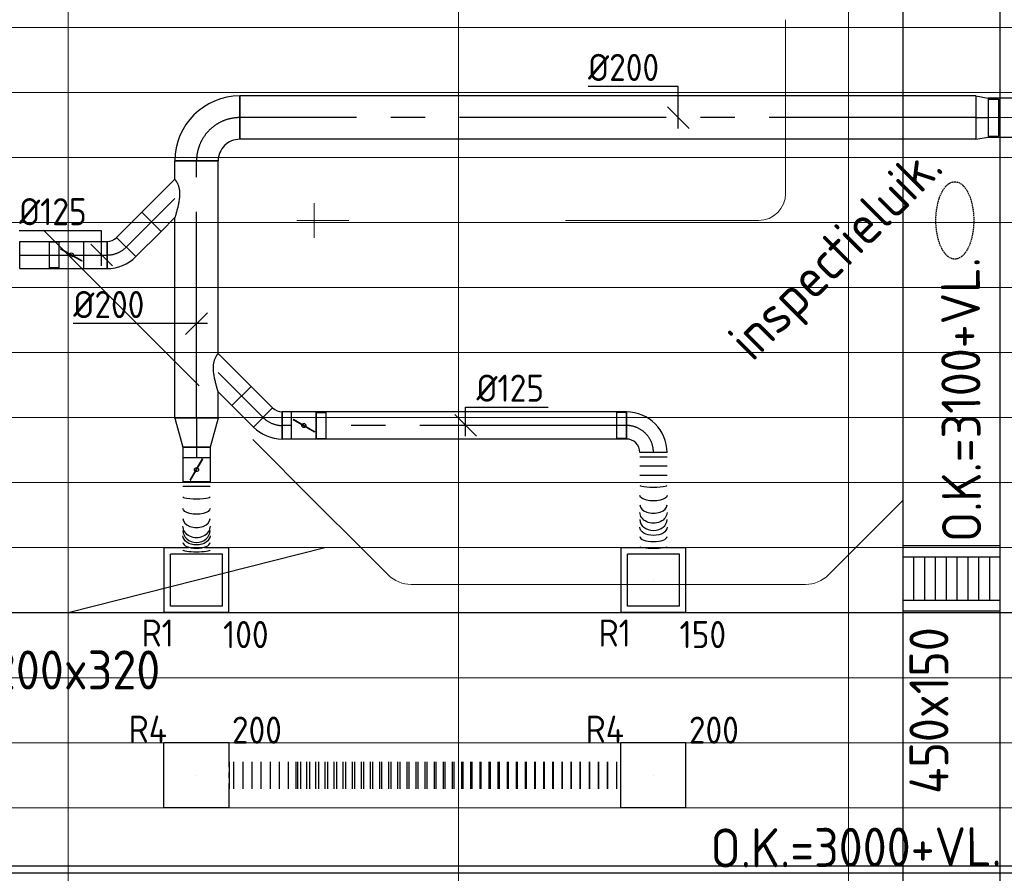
# Model space of a CAD drawing. Header units: millimetres. Extents: x -73257 to 31053, y 5203 to 51987.
# Tile 9 of 58: x -60393 to -55850, y 13816 to 17755. Entities that reach past the tile are written whole.
import ezdxf
from ezdxf.enums import TextEntityAlignment as Align

# ---------------------------------------------------------------- set-up
doc = ezdxf.new("R2010")
doc.units = ezdxf.units.MM
doc.header["$LTSCALE"] = 50
for name, pattern in [('CENTER2', [28.575, 19.05, -3.175, 3.175, -3.175]), ('HIDDEN2', [0.1875, 0.125, -0.0625]), ('STREEPJES', [0.1, 0.05, -0.05])]:
    doc.linetypes.add(name, pattern=pattern)
for name, color, linetype in [('4plfd', 254, 'Continuous'), ('BALKEN', 7, 'Continuous'), ('WL570---_RETOUR', 100, 'Continuous'), ('WL570---_RETOUR_HL', 1, 'Continuous'), ('WL570---_RETOUR_RST', 3, 'Continuous'), ('WL570---_RETOUR_RST_HL', 1, 'Continuous'), ('WL570---_TOEVOER', 200, 'Continuous'), ('WM570---', 2, 'Continuous'), ('WM570---_RETOUR', 2, 'Continuous'), ('WM570---_RETOUR_PR', 2, 'Continuous'), ('WM570---_RETOUR_RST_PR', 1, 'Continuous')]:
    doc.layers.add(name, color=color, linetype=linetype)
doc.layers.add('WL570---_BESTAAND-HARTLIJN', color=161, linetype='Continuous', lineweight=0)
doc.layers.add('WL570---_DEMONTEREN', color=10, linetype='Continuous', lineweight=0)
doc.layers.get('WL570---_DEMONTEREN').off()
doc.styles.add('BURO-025', font='ISO96.shx', dxfattribs={"height": 125})
doc.styles.add('ISO', font='ISO', dxfattribs={"height": 162})
doc.styles.add('MAATVOERING', font='ISO')

# ---------------------------------------------------------------- blocks, each defined once
blk = doc.blocks.new('Groep-41')
at = {"color": 8, "linetype": 'Continuous', "lineweight": 13}
for p, q in [((-45945, 17199.1), (-73154.9, 17199.1)), ((-73154.9, 16899.1), (-45945, 16899.1)), ((-45945, 16599.1), (-73154.9, 16599.1)), ((-45945, 16299.1), (-73154.9, 16299.1)), ((-45945, 15999.1), (-73154.9, 15999.1)), ((-45945, 15699.1), (-73154.9, 15699.1)), ((-22154.9, 15399.1), (-73154.9, 15399.1)), ((-73154.9, 15099.1), (-22154.9, 15099.1)), ((-22154.9, 14799.1), (-73154.9, 14799.1)), ((-22154.9, 14499.1), (-73154.9, 14499.1)), ((-22154.9, 14199.1), (-73154.9, 14199.1)), ((-22154.9, 13899.1), (-73154.9, 13899.1)), ((-22154.9, 13599.1), (-73154.9, 13599.1)), ((-73154.9, 13299.1), (-22154.9, 13299.1))]:
    blk.add_line(p, q, dxfattribs=at)
blk = doc.blocks.new('Groep-50')
at = {"color": 8, "linetype": 'Continuous', "lineweight": 13}
for p, q in [((-62054.9, 18699.1), (-62054.9, 8239.9)), ((-60254.9, 18699.1), (-60254.9, 7851)), ((-58454.9, 18699.1), (-58454.9, 7516))]:
    blk.add_line(p, q, dxfattribs=at)
at = {"color": 8}
blk.add_blockref('Groep-41', (0, 0), dxfattribs=at)
blk = doc.blocks.new('Block plafond 3e verd')
at = {"layer": '4plfd'}
blk.add_blockref('Groep-50', (73304.912, -19149.14), dxfattribs=at)
blk = doc.blocks.new('KARH')
for p, q in [((1, 0.5), (0, 0.5)), ((0, -0.5), (1, -0.5))]:
    blk.add_line(p, q)
at = {"invisible_edges": 15}
blk.add_3dface([(0, 0.5), (0, -0.5), (1, -0.5), (1, 0.5)], dxfattribs=at)
blk = doc.blocks.new('VSP45015045015012-0')
at = {"layer": 'WL570---_TOEVOER'}
for p, q in [((50, -225), (50, 225)), ((250, -225), (250, 225)), ((50, 175), (250, 175)), ((50, 125), (250, 125)), ((50, 75), (250, 75)), ((50, 25), (250, 25)), ((50, -25), (250, -25)), ((50, -75), (250, -75)), ((50, -125), (250, -125)), ((50, -175), (250, -175))]:
    blk.add_line(p, q, dxfattribs=at)
blk.add_lwpolyline([(0, -225), (300, -225), (300, 225), (0, 225)], close=True, dxfattribs=at)
blk = doc.blocks.new('KARO')
for p, q in [((1, 0.5), (0, 0.5)), ((0, -0.5), (1, -0.5))]:
    blk.add_line(p, q)
at = {"invisible_edges": 15}
blk.add_3dface([(0, 0.5), (0, -0.5), (1, -0.5), (1, 0.5)], dxfattribs=at)
at = {"layer": 'WL570---_BESTAAND-HARTLIJN'}
blk.add_line((0, 0), (1, 0), dxfattribs=at)
blk = doc.blocks.new('OSV1501250460K')
blk.add_lwpolyline([(-46.7, -75), (0, -62.5), (0, 62.5), (-46.7, 75)], close=True)
at = {"layer": 'WL570---_BESTAAND-HARTLIJN'}
blk.add_line((-46.7, 0), (0, 0), dxfattribs=at)
blk = doc.blocks.new('OAF15000045L')
blk.add_line((-156.1, 0), (156.1, 0))
blk.add_lwpolyline([(-106.1, 0), (-141.4, 35.4), (-35.4, 141.4), (106.1, 0)])
at = {"layer": 'WL570---_BESTAAND-HARTLIJN'}
blk.add_line((-88.4, 88.4), (0, 0), dxfattribs=at)
blk = doc.blocks.new('OBO15000045H')
blk.add_lwpolyline([(75, -62.1, 0.198912), (9.1, 97), (-97, -9.1, -0.198912), (-75, -62.1)], format="xyb", close=True)
at = {"invisible_edges": 15}
for points in [[(-92.5, -13.9), (22.4, 82.5), (9.1, 97), (-97, -9.1)], [(-88.6, -19.1), (34.3, 66.9), (22.4, 82.5), (-92.5, -13.9)], [(-85, -24.6), (44.9, 50.4), (34.3, 66.9), (-88.6, -19.1)], [(-82, -30.4), (53.9, 33), (44.9, 50.4), (-85, -24.6)], [(-79.5, -36.5), (61.4, 14.8), (53.9, 33), (-82, -30.4)], [(-77.6, -42.7), (67.3, -3.9), (61.4, 14.8), (-79.5, -36.5)], [(-76.1, -49.1), (71.6, -23.1), (67.3, -3.9), (-77.6, -42.7)], [(-75.3, -55.6), (74.1, -42.5), (71.6, -23.1), (-76.1, -49.1)], [(-75, -62.1), (75, -62.1), (74.1, -42.5), (-75.3, -55.6)]]:
    blk.add_3dface(points, dxfattribs=at)
at = {"layer": 'WL570---_BESTAAND-HARTLIJN'}
blk.add_arc((-150, -62.1), 150, 0, 45, dxfattribs=at)
blk = doc.blocks.new('OBO16000090ZH')
blk.add_lwpolyline([(-80, -160), (80, -160), (80, 0, 1), (-80, 0)], format="xyb", close=True)
at = {"layer": 'WL570---_BESTAAND-HARTLIJN'}
for points in [[(0, -160), (0, 80)], [(-80, 0), (80, 0)]]:
    blk.add_lwpolyline(points, dxfattribs=at)
blk = doc.blocks.new('OSV1601250650G')
blk.add_lwpolyline([(0, -80), (65.3, -62.5), (65.3, 62.5), (0, 80)], close=True)
at = {"layer": 'WL570---_BESTAAND-HARTLIJN'}
blk.add_line((0, 0), (65.3, 0), dxfattribs=at)
blk = doc.blocks.new('OSV18012501020G')
blk.add_lwpolyline([(0, -90), (102.6, -62.5), (102.6, 62.5), (0, 90)], close=True)
at = {"layer": 'WL570---_BESTAAND-HARTLIJN'}
blk.add_line((0, 0), (102.6, 0), dxfattribs=at)
blk = doc.blocks.new('OBO12500090H')
blk.add_lwpolyline([(62.5, -125, 0.414214), (-125, 62.5), (-125, -62.5, -0.414214), (-62.5, -125)], format="xyb", close=True)
at = {"invisible_edges": 15}
for points in [[(-114.1, -63.4), (-92.4, 59.7), (-125, 62.5), (-125, -62.5)], [(-103.6, -66.3), (-60.9, 51.2), (-92.4, 59.7), (-114.1, -63.4)], [(-93.8, -70.9), (-31.2, 37.4), (-60.9, 51.2), (-103.6, -66.3)], [(-84.8, -77.1), (-4.5, 18.6), (-31.2, 37.4), (-93.8, -70.9)], [(-77.1, -84.8), (18.6, -4.5), (-4.5, 18.6), (-84.8, -77.1)], [(-70.9, -93.8), (37.4, -31.2), (18.6, -4.5), (-77.1, -84.8)], [(-66.3, -103.6), (51.2, -60.9), (37.4, -31.2), (-70.9, -93.8)], [(-63.4, -114.1), (59.7, -92.4), (51.2, -60.9), (-66.3, -103.6)], [(-62.5, -125), (62.5, -125), (59.7, -92.4), (-63.4, -114.1)]]:
    blk.add_3dface(points, dxfattribs=at)
at = {"layer": 'WL570---_BESTAAND-HARTLIJN'}
blk.add_arc((-125, -125), 125, 0, 90, dxfattribs=at)
blk = doc.blocks.new('OSV1251000640G')
blk.add_lwpolyline([(0, -62.5), (64, -50), (64, 50), (0, 62.5)], close=True)
at = {"layer": 'WL570---_BESTAAND-HARTLIJN'}
blk.add_line((0, 0), (64, 0), dxfattribs=at)
blk = doc.blocks.new('*U661')
at = {"color": 0, "ltscale": 10}
for p, q in [((149, 149, -2500), (-149, 149, -2500)), ((-149, -149, -2500), (-149, 149, -2500)), ((149, -149, -2500), (149, 149, -2500)), ((120, 120, -2500), (-120, 120, -2500)), ((-120, -120, -2500), (-120, 120, -2500)), ((120, -120, -2500), (120, 120, -2500)), ((120, -120, -2500), (-120, -120, -2500)), ((149, -149, -2500), (-149, -149, -2500))]:
    blk.add_line(p, q, dxfattribs=at)
at = {"layer": 'WL570---_RETOUR_HL', "linetype": 'CENTER2'}
blk.add_circle((0, 0, -2500), 0.075, dxfattribs=at)
at = {"layer": 'WL570---_RETOUR', "color": 2, "style": 'BURO-025'}
for tag in ['MC', 'Q']:
    blk.add_attdef(tag, text='', height=125, dxfattribs=at).set_placement((0, 0), align=Align.MIDDLE)
at = {"layer": 'WM570---_RETOUR_PR', "color": 2, "style": 'BURO-025'}
blk.add_attdef('POSNR', text='', height=125, dxfattribs=at).set_placement((0, 0), align=Align.MIDDLE)
blk = doc.blocks.new('*U681')
at = {"color": 0, "ltscale": 10}
for p, q in [((150, 150, -150), (-150, 150, -150)), ((-150, -150, -150), (-150, 150, -150)), ((150, -150, -150), (150, 150, -150)), ((150, -150, -150), (-150, -150, -150))]:
    blk.add_line(p, q, dxfattribs=at)
at = {"layer": 'WL570---_RETOUR_RST_HL', "linetype": 'CENTER2'}
blk.add_circle((0, 0, -150), 0.075, dxfattribs=at)
at = {"layer": 'WL570---_RETOUR_RST', "color": 2, "style": 'BURO-025'}
for tag in ['MC', 'Q']:
    blk.add_attdef(tag, text='', height=125, dxfattribs=at).set_placement((0, 0), align=Align.MIDDLE)
at = {"layer": 'WM570---_RETOUR_RST_PR', "color": 2, "style": 'BURO-025'}
blk.add_attdef('POSNR', text='', height=125, dxfattribs=at).set_placement((0, 0), align=Align.MIDDLE)
blk = doc.blocks.new('*U736')
at = {"color": 0, "ltscale": 10}
for p, q in [((0, 100, -2700), (57.2, 90, -2700)), ((0, 100, -2700), (0, -100, -2700)), ((57.2, 90, -2700), (57.2, -90, -2700)), ((57.2, 85.5, -2700), (105.3, 85.5, -2700)), ((105.3, 85.5, -2700), (105.3, -85.5, -2700)), ((105.3, 85.5, -2700), (105.3, -85.5, -2700)), ((0, -100, -2700), (57.2, -90, -2700)), ((57.2, -85.5, -2700), (105.3, -85.5, -2700))]:
    blk.add_line(p, q, dxfattribs=at)
at = {"layer": 'WL570---_RETOUR_HL', "linetype": 'CENTER2'}
blk.add_line((0, 0, -2700), (57.2, 0, -2700), dxfattribs=at)
for centre in [(0, 0, -2700), (57.2, 0, -2700)]:
    blk.add_circle(centre, 0.075, dxfattribs=at)
at = {"layer": 'WM570---_RETOUR_PR', "color": 2, "style": 'BURO-025'}
blk.add_attdef('POSNR', text='', height=125, dxfattribs=at).set_placement((0, 0), align=Align.MIDDLE)
blk = doc.blocks.new('*U738')
at = {"color": 0, "ltscale": 10}
for p, q in [((-59.375, 125, -2700), (-59.375, 169.3, -2700)), ((-59.375, 169.3, -2700), (59.375, 169.3, -2700)), ((59.375, 125, -2700), (59.375, 169.3, -2700)), ((-62.5, 125, -2700), (62.5, 125, -2700)), ((-59.375, 125, -2700), (59.375, 125, -2700)), ((-125, -62.5, -2700), (-125, 62.5, -2700))]:
    blk.add_line(p, q, dxfattribs=at)
for radius, end in [(62.5, 0), (187.5, 360)]:
    blk.add_arc((-125, 125, -2700), radius, 270, end, dxfattribs=at)
at = {"layer": 'WL570---_RETOUR_HL', "linetype": 'CENTER2'}
blk.add_arc((-125, 125, -2700), 125, 270, 0, dxfattribs=at)
at = {"layer": 'WM570---_RETOUR_PR', "color": 2, "style": 'BURO-025'}
blk.add_attdef('POSNR', text='', height=125, dxfattribs=at).set_placement((0, 0), align=Align.MIDDLE)
blk = doc.blocks.new('*U739')
at = {"color": 0, "ltscale": 10}
for p, q in [((0, 62.5, -2700), (0, -62.5, -2700)), ((21.1, 62.5, -2700), (21.1, -62.5, -2700)), ((63.4, 62.5, -2700), (63.4, -62.5, -2700)), ((105.7, 62.5, -2700), (105.7, -62.5, -2700)), ((468.6, 62.5, -2700), (468.6, -62.5, -2700))]:
    blk.add_line(p, q, dxfattribs=at)
for centre, major_axis, ratio, start_param, end_param in [((151.4, 0, -2700), (0, -62.5), 0.130856, 0, 3.141593), ((241.3, 0, -2700), (0, -62.5), 0.610814, 0, 3.141593), ((309.5, 0, -2700), (0, 62.5), 0.79674, 3.141593, 6.283185), ((387, 0, -2700), (0, 62.5), 0.383756, 3.141593, 6.283185)]:
    blk.add_ellipse(centre, major_axis=major_axis, ratio=ratio, start_param=start_param, end_param=end_param, dxfattribs=at)
at = {"color": 0, "ltscale": 10, "extrusion": (0, 0, -1)}
for centre, major_axis, ratio, start_param, end_param in [((198.8, 0, -2700), (0, 62.5), 0.383756, 0, 3.141593), ((276.2, 0, -2700), (0, 62.5), 0.79674, 0, 3.141593), ((344.4, 0, -2700), (0, -62.5), 0.610814, 3.141593, 6.283185), ((434.4, 0, -2700), (0, -62.5), 0.130856, 3.141593, 6.283185)]:
    blk.add_ellipse(centre, major_axis=major_axis, ratio=ratio, start_param=start_param, end_param=end_param, dxfattribs=at)
at = {"layer": 'WM570---_RETOUR_PR', "color": 2, "style": 'BURO-025'}
blk.add_attdef('POSNR', text='', height=125, dxfattribs=at).set_placement((0, 0), align=Align.MIDDLE)
blk = doc.blocks.new('*U740')
at = {"layer": 'WM570---_RETOUR', "color": 0, "ltscale": 10}
for p, q in [((0, 144), (-416.1, 144)), ((0, -50), (0, 144)), ((50, -50), (-50, 50))]:
    blk.add_line(p, q, dxfattribs=at)
at = {"layer": 'WM570---_RETOUR', "color": 0, "style": 'BURO-025'}
blk.add_text('%%c200', height=125, dxfattribs=at).set_placement((-416.1, 169))
blk = doc.blocks.new('*U741')
at = {"layer": 'WM570---_RETOUR', "color": 0, "ltscale": 10}
for p, q in [((-50, -50), (50, 50)), ((50, 0), (-568.3, 0))]:
    blk.add_line(p, q, dxfattribs=at)
at = {"layer": 'WM570---_RETOUR', "color": 0, "style": 'BURO-025'}
blk.add_text('%%c200', height=125, dxfattribs=at).set_placement((-568.3, 25))
blk = doc.blocks.new('*U742')
at = {"color": 0, "ltscale": 10}
for p, q in [((0, 62.5, -150), (0, -62.5, -150)), ((21, 62.5, -150), (21, -62.5, -150)), ((63.1, 62.5, -150), (63.1, -62.5, -150)), ((105.1, 62.5, -150), (105.1, -62.5, -150)), ((147.2, 62.5, -150), (147.2, -62.5, -150)), ((189.2, 62.5, -150), (189.2, -62.5, -150)), ((231.3, 62.5, -150), (231.3, -62.5, -150)), ((273.4, 62.5, -150), (273.4, -62.5, -150)), ((315.4, 62.5, -150), (315.4, -62.5, -150)), ((357.5, 62.5, -150), (357.5, -62.5, -150)), ((399.5, 62.5, -150), (399.5, -62.5, -150)), ((441.6, 62.5, -150), (441.6, -62.5, -150)), ((483.6, 62.5, -150), (483.6, -62.5, -150)), ((525.7, 62.5, -150), (525.7, -62.5, -150)), ((567.7, 62.5, -150), (567.7, -62.5, -150)), ((609.8, 62.5, -150), (609.8, -62.5, -150)), ((651.9, 62.5, -150), (651.9, -62.5, -150)), ((693.9, 62.5, -150), (693.9, -62.5, -150)), ((736, 62.5, -150), (736, -62.5, -150)), ((778, 62.5, -150), (778, -62.5, -150)), ((820.1, 62.5, -150), (820.1, -62.5, -150)), ((862.1, 62.5, -150), (862.1, -62.5, -150)), ((904.2, 62.5, -150), (904.2, -62.5, -150)), ((946.2, 62.5, -150), (946.2, -62.5, -150)), ((988.3, 62.5, -150), (988.3, -62.5, -150)), ((1030.3, 62.5, -150), (1030.3, -62.5, -150)), ((1072.4, 62.5, -150), (1072.4, -62.5, -150)), ((1114.5, 62.5, -150), (1114.5, -62.5, -150)), ((1156.5, 62.5, -150), (1156.5, -62.5, -150)), ((1198.6, 62.5, -150), (1198.6, -62.5, -150)), ((1240.6, 62.5, -150), (1240.6, -62.5, -150)), ((1282.7, 62.5, -150), (1282.7, -62.5, -150)), ((1324.7, 62.5, -150), (1324.7, -62.5, -150)), ((1366.8, 62.5, -150), (1366.8, -62.5, -150)), ((1408.8, 62.5, -150), (1408.8, -62.5, -150)), ((1450.9, 62.5, -150), (1450.9, -62.5, -150)), ((1493, 62.5, -150), (1493, -62.5, -150)), ((1535, 62.5, -150), (1535, -62.5, -150)), ((1577.1, 62.5, -150), (1577.1, -62.5, -150)), ((1619.1, 62.5, -150), (1619.1, -62.5, -150)), ((1661.2, 62.5, -150), (1661.2, -62.5, -150)), ((1703.2, 62.5, -150), (1703.2, -62.5, -150)), ((1745.3, 62.5, -150), (1745.3, -62.5, -150)), ((1787.3, 62.5, -150), (1787.3, -62.5, -150))]:
    blk.add_line(p, q, dxfattribs=at)
at = {"layer": 'WM570---_RETOUR_PR', "color": 2, "style": 'BURO-025'}
blk.add_attdef('POSNR', text='', height=125, dxfattribs=at).set_placement((0, 0), align=Align.MIDDLE)
blk = doc.blocks.new('*U743')
at = {"color": 0, "ltscale": 10}
for p, q in [((150, 150, 2200), (-150, 150, 2200)), ((-150, -150, 2200), (-150, 150, 2200)), ((150, 62.5, 2200), (150, 150, 2200)), ((150, -150, 2200), (150, -62.5, 2200)), ((150, -150, 2200), (-150, -150, 2200))]:
    blk.add_line(p, q, dxfattribs=at)
at = {"color": 9, "linetype": 'STREEPJES', "ltscale": 10}
blk.add_line((150, -62.5, 2200), (150, 62.5, 2200), dxfattribs=at)
at = {"layer": 'WL570---_RETOUR_HL', "linetype": 'CENTER2'}
blk.add_circle((0, 0, 2200), 0.075, dxfattribs=at)
at = {"layer": 'WL570---_RETOUR', "color": 2, "style": 'BURO-025'}
for tag in ['MC', 'Q']:
    blk.add_attdef(tag, text='', height=125, dxfattribs=at).set_placement((0, 0), align=Align.MIDDLE)
at = {"layer": 'WM570---_RETOUR_PR', "color": 2, "style": 'BURO-025'}
blk.add_attdef('POSNR', text='', height=125, dxfattribs=at).set_placement((0, 0), align=Align.MIDDLE)
blk = doc.blocks.new('*U744')
at = {"color": 0, "ltscale": 10}
for p, q in [((0, 62.5, -150), (0, -62.5, -150)), ((20.8, 62.5, -150), (20.8, -62.5, -150)), ((62.5, 62.5, -150), (62.5, -62.5, -150)), ((104.2, 62.5, -150), (104.2, -62.5, -150)), ((145.8, 62.5, -150), (145.8, -62.5, -150)), ((187.5, 62.5, -150), (187.5, -62.5, -150)), ((229.2, 62.5, -150), (229.2, -62.5, -150)), ((270.8, 62.5, -150), (270.8, -62.5, -150)), ((312.5, 62.5, -150), (312.5, -62.5, -150)), ((354.2, 62.5, -150), (354.2, -62.5, -150)), ((395.8, 62.5, -150), (395.8, -62.5, -150)), ((437.5, 62.5, -150), (437.5, -62.5, -150)), ((479.2, 62.5, -150), (479.2, -62.5, -150)), ((520.8, 62.5, -150), (520.8, -62.5, -150)), ((562.5, 62.5, -150), (562.5, -62.5, -150)), ((604.2, 62.5, -150), (604.2, -62.5, -150)), ((645.8, 62.5, -150), (645.8, -62.5, -150)), ((687.5, 62.5, -150), (687.5, -62.5, -150)), ((729.2, 62.5, -150), (729.2, -62.5, -150)), ((770.8, 62.5, -150), (770.8, -62.5, -150)), ((812.5, 62.5, -150), (812.5, -62.5, -150)), ((854.2, 62.5, -150), (854.2, -62.5, -150)), ((895.8, 62.5, -150), (895.8, -62.5, -150)), ((937.5, 62.5, -150), (937.5, -62.5, -150)), ((979.2, 62.5, -150), (979.2, -62.5, -150)), ((1020.8, 62.5, -150), (1020.8, -62.5, -150)), ((1062.5, 62.5, -150), (1062.5, -62.5, -150)), ((1104.2, 62.5, -150), (1104.2, -62.5, -150)), ((1145.8, 62.5, -150), (1145.8, -62.5, -150)), ((1187.5, 62.5, -150), (1187.5, -62.5, -150)), ((1229.2, 62.5, -150), (1229.2, -62.5, -150)), ((1270.8, 62.5, -150), (1270.8, -62.5, -150)), ((1312.5, 62.5, -150), (1312.5, -62.5, -150)), ((1354.2, 62.5, -150), (1354.2, -62.5, -150)), ((1395.8, 62.5, -150), (1395.8, -62.5, -150)), ((1437.5, 62.5, -150), (1437.5, -62.5, -150)), ((1479.2, 62.5, -150), (1479.2, -62.5, -150))]:
    blk.add_line(p, q, dxfattribs=at)
at = {"layer": 'WM570---_RETOUR_PR', "color": 2, "style": 'BURO-025'}
blk.add_attdef('POSNR', text='', height=125, dxfattribs=at).set_placement((0, 0), align=Align.MIDDLE)
blk = doc.blocks.new('*U745')
at = {"color": 0, "ltscale": 10}
for p, q in [((150, 150, -150), (-150, 150, -150)), ((-150, -150, -150), (-150, 150, -150)), ((150, -150, -150), (150, 150, -150)), ((150, -150, -150), (-150, -150, -150))]:
    blk.add_line(p, q, dxfattribs=at)
at = {"layer": 'WL570---_RETOUR_HL', "linetype": 'CENTER2'}
blk.add_circle((0, 0, -150), 0.075, dxfattribs=at)
at = {"layer": 'WL570---_RETOUR', "color": 2, "style": 'BURO-025'}
for tag in ['MC', 'Q']:
    blk.add_attdef(tag, text='', height=125, dxfattribs=at).set_placement((0, 0), align=Align.MIDDLE)
at = {"layer": 'WM570---_RETOUR_PR', "color": 2, "style": 'BURO-025'}
blk.add_attdef('POSNR', text='', height=125, dxfattribs=at).set_placement((0, 0), align=Align.MIDDLE)
blk = doc.blocks.new('*U746')
at = {"color": 0, "ltscale": 10}
for p, q in [((0, 62.5, -2700), (1431.6, 62.5, -2700)), ((0, -62.5, -2700), (0, 62.5, -2700)), ((1431.6, 62.5, -2700), (1431.6, -62.5, -2700)), ((0, -62.5, -2700), (1431.6, -62.5, -2700))]:
    blk.add_line(p, q, dxfattribs=at)
at = {"layer": 'WL570---_RETOUR_HL', "linetype": 'CENTER2'}
blk.add_line((0, 0, -2700), (1431.6, 0, -2700), dxfattribs=at)
at = {"layer": 'WM570---_RETOUR_PR', "color": 2, "style": 'BURO-025'}
blk.add_attdef('POSNR', text='', height=125, dxfattribs=at).set_placement((0, 0), align=Align.MIDDLE)
blk = doc.blocks.new('*U747')
at = {"layer": 'WM570---_RETOUR', "color": 0, "ltscale": 10}
for p, q in [((50, -50), (-50, 50)), ((0, 84.7), (380.4, 84.7)), ((0, -50), (0, 84.7))]:
    blk.add_line(p, q, dxfattribs=at)
at = {"layer": 'WM570---_RETOUR', "color": 0, "style": 'BURO-025'}
blk.add_text('%%c125', height=125, dxfattribs=at).set_placement((50, 109.7))
blk = doc.blocks.new('*U748')
at = {"color": 0, "ltscale": 10}
for p, q in [((0, 62.5, -2700), (403.2, 62.5, -2700)), ((0, -62.5, -2700), (0, 62.5, -2700)), ((403.2, 62.5, -2700), (403.2, -62.5, -2700)), ((0, -62.5, -2700), (403.2, -62.5, -2700))]:
    blk.add_line(p, q, dxfattribs=at)
at = {"layer": 'WL570---_RETOUR_HL', "linetype": 'CENTER2'}
blk.add_line((0, 0, -2700), (403.2, 0, -2700), dxfattribs=at)
at = {"layer": 'WM570---_RETOUR_PR', "color": 2, "style": 'BURO-025'}
blk.add_attdef('POSNR', text='', height=125, dxfattribs=at).set_placement((0, 0), align=Align.MIDDLE)
blk = doc.blocks.new('*U749')
at = {"layer": 'WM570---_RETOUR', "color": 0, "ltscale": 10}
for p, q in [((0, 112.3), (-380.4, 112.3)), ((0, -50), (0, 112.3)), ((50, -50), (-50, 50))]:
    blk.add_line(p, q, dxfattribs=at)
at = {"layer": 'WM570---_RETOUR', "color": 0, "style": 'BURO-025'}
blk.add_text('%%c125', height=125, dxfattribs=at).set_placement((-380.4, 137.3))
blk = doc.blocks.new('*U750')
at = {"color": 0, "ltscale": 10}
for p, q in [((0, 100, -2700), (3395.4, 100, -2700)), ((0, -100, -2700), (0, 100, -2700)), ((3395.4, 100, -2700), (3395.4, -100, -2700)), ((0, -100, -2700), (3395.4, -100, -2700))]:
    blk.add_line(p, q, dxfattribs=at)
at = {"layer": 'WL570---_RETOUR_HL', "linetype": 'CENTER2'}
blk.add_line((0, 0, -2700), (3395.4, 0, -2700), dxfattribs=at)
at = {"layer": 'WM570---_RETOUR_PR', "color": 2, "style": 'BURO-025'}
blk.add_attdef('POSNR', text='', height=125, dxfattribs=at).set_placement((0, 0), align=Align.MIDDLE)
blk = doc.blocks.new('*U751')
at = {"color": 0, "ltscale": 10}
for p, q in [((-100, 200, -2700), (100, 200, -2700)), ((-200, -100, -2700), (-200, 100, -2700))]:
    blk.add_line(p, q, dxfattribs=at)
for radius, end in [(100, 0), (300, 360)]:
    blk.add_arc((-200, 200, -2700), radius, 270, end, dxfattribs=at)
at = {"layer": 'WL570---_RETOUR_HL', "linetype": 'CENTER2'}
blk.add_arc((-200, 200, -2700), 200, 270, 0, dxfattribs=at)
at = {"layer": 'WM570---_RETOUR_PR', "color": 2, "style": 'BURO-025'}
blk.add_attdef('POSNR', text='', height=125, dxfattribs=at).set_placement((0, 0), align=Align.MIDDLE)
blk = doc.blocks.new('*U752')
at = {"color": 0, "ltscale": 10}
for p, q in [((-62.5, 149, -2500), (-149, 149, -2500)), ((-149, -149, -2500), (-149, 149, -2500)), ((149, 149, -2500), (62.5, 149, -2500)), ((149, -149, -2500), (149, 149, -2500)), ((120, 120, -2500), (-120, 120, -2500)), ((-120, -120, -2500), (-120, 120, -2500)), ((120, -120, -2500), (120, 120, -2500)), ((120, -120, -2500), (-120, -120, -2500)), ((149, -149, -2500), (-149, -149, -2500))]:
    blk.add_line(p, q, dxfattribs=at)
at = {"color": 9, "linetype": 'STREEPJES', "ltscale": 10}
blk.add_line((62.5, 149, -2500), (-62.5, 149, -2500), dxfattribs=at)
at = {"layer": 'WL570---_RETOUR_HL', "linetype": 'CENTER2'}
blk.add_circle((0, 0, -2500), 0.075, dxfattribs=at)
at = {"layer": 'WL570---_RETOUR', "color": 2, "style": 'BURO-025'}
for tag in ['MC', 'Q']:
    blk.add_attdef(tag, text='', height=125, dxfattribs=at).set_placement((0, 0), align=Align.MIDDLE)
at = {"layer": 'WM570---_RETOUR_PR', "color": 2, "style": 'BURO-025'}
blk.add_attdef('POSNR', text='', height=125, dxfattribs=at).set_placement((0, 0), align=Align.MIDDLE)
blk = doc.blocks.new('*U753')
at = {"color": 0, "ltscale": 10}
for p, q in [((-51.8, -62.5, -2700), (-51.8, 62.5, -2700)), ((-7.6, 80.8, -2700), (80.8, -7.6, -2700))]:
    blk.add_line(p, q, dxfattribs=at)
for radius in [62.6, 187.6]:
    blk.add_arc((-51.8, 125.1, -2700), radius, 270, 315, dxfattribs=at)
at = {"layer": 'WL570---_RETOUR_HL', "linetype": 'CENTER2'}
blk.add_arc((-51.8, 125.1, -2700), 125.1, 270, 315, dxfattribs=at)
at = {"layer": 'WM570---_RETOUR_PR', "color": 2, "style": 'BURO-025'}
blk.add_attdef('POSNR', text='', height=125, dxfattribs=at).set_placement((0, 0), align=Align.MIDDLE)
blk = doc.blocks.new('*U754')
at = {"color": 0, "ltscale": 10}
for p, q in [((0, 62.5, -2700), (164.9, 62.5, -2700)), ((0, -62.5, -2700), (0, 62.5, -2700)), ((164.9, 62.5, -2700), (164.9, -62.5, -2700)), ((0, -62.5, -2700), (164.9, -62.5, -2700))]:
    blk.add_line(p, q, dxfattribs=at)
at = {"layer": 'WL570---_RETOUR_HL', "linetype": 'CENTER2'}
blk.add_line((0, 0, -2700), (164.9, 0, -2700), dxfattribs=at)
at = {"layer": 'WM570---_RETOUR_PR', "color": 2, "style": 'BURO-025'}
blk.add_attdef('POSNR', text='', height=125, dxfattribs=at).set_placement((0, 0), align=Align.MIDDLE)
blk = doc.blocks.new('*U755')
at = {"color": 0, "ltscale": 10}
for p, q in [((0, 88.4, -2700), (63.3, 151.7, -2700)), ((63.3, 151.7, -2700), (151.7, 63.3, -2700)), ((0, -88.4, -2700), (151.7, 63.3, -2700))]:
    blk.add_line(p, q, dxfattribs=at)
blk.add_spline([(-0.2, -88.1, -2700), (-0.8, -87.4, -2700), (-1.8, -86.1, -2700), (-3.1, -84.3, -2700), (-4.7, -82, -2700), (-6.6, -79.1, -2700), (-8.7, -75.7, -2700), (-10.8, -71.7, -2700), (-13.1, -67.2, -2700), (-15.2, -62, -2700), (-17.2, -56.2, -2700), (-19, -49.7, -2700), (-20.4, -42.5, -2700), (-21.4, -34.8, -2700), (-21.9, -26.4, -2700), (-21.9, -17.4, -2700), (-21.4, -8, -2700), (-20.4, 1.8, -2700), (-19, 11.7, -2700), (-17.2, 21.7, -2700), (-15.2, 31.5, -2700), (-13.1, 41, -2700), (-10.8, 50, -2700), (-8.7, 58.4, -2700), (-6.6, 66, -2700), (-4.7, 72.6, -2700), (-3.1, 78.1, -2700), (-1.8, 82.6, -2700), (-0.8, 85.8, -2700), (-0.2, 87.7, -2700), (0, 88.4, -2700)], degree=3, dxfattribs=at)
at = {"layer": 'WL570---_RETOUR_HL', "linetype": 'CENTER2'}
blk.add_line((0, 0, -2700), (107.5, 107.5, -2700), dxfattribs=at)
at = {"layer": 'WM570---_RETOUR_PR', "color": 2, "style": 'BURO-025'}
blk.add_attdef('POSNR', text='', height=125, dxfattribs=at).set_placement((0, 0), align=Align.MIDDLE)
blk = doc.blocks.new('*U756')
at = {"color": 0, "ltscale": 10}
for p, q in [((0, 62.5, -2700), (108.3, 62.5, -2700)), ((108.3, 62.5, -2700), (108.3, -62.5, -2700)), ((0, -62.5, -2700), (108.3, -62.5, -2700))]:
    blk.add_line(p, q, dxfattribs=at)
at = {"layer": 'WL570---_RETOUR_HL', "linetype": 'CENTER2'}
blk.add_line((0, 0, -2700), (108.3, 0, -2700), dxfattribs=at)
at = {"layer": 'WM570---_RETOUR_PR', "color": 2, "style": 'BURO-025'}
blk.add_attdef('POSNR', text='', height=125, dxfattribs=at).set_placement((0, 0), align=Align.MIDDLE)
blk = doc.blocks.new('*U757')
at = {"ltscale": 10}
for p, q in [((-56.4, 59.4, -2700), (-100.8, 59.4, -2700)), ((-100.8, -59.4, -2700), (-100.8, 59.4, -2700)), ((-56.4, 62.5, -2700), (56.4, 62.5, -2700)), ((-56.4, -62.5, -2700), (-56.4, 62.5, -2700)), ((56.4, 62.5, -2700), (56.4, -62.5, -2700)), ((-49.4, 27.3, -2700), (-48.4, 29.1, -2700)), ((48.4, -29.1, -2700), (-49.4, 27.3, -2700)), ((49.4, -27.3, -2700), (-48.4, 29.1, -2700)), ((48.4, -29.1, -2700), (49.4, -27.3, -2700)), ((-56.4, -59.4, -2700), (-100.8, -59.4, -2700)), ((-56.4, -62.5, -2700), (56.4, -62.5, -2700))]:
    blk.add_line(p, q, dxfattribs=at)
blk.add_circle((0, 0, -2700), 9.41, dxfattribs=at)
at = {"layer": 'WL570---_RETOUR', "color": 2, "style": 'BURO-025'}
blk.add_attdef('I', text='', height=125, dxfattribs=at).set_placement((0, 0), align=Align.MIDDLE)
at = {"layer": 'WM570---_RETOUR_PR', "color": 2, "style": 'BURO-025'}
blk.add_attdef('POSNR', text='', height=125, dxfattribs=at).set_placement((0, 0), align=Align.MIDDLE)
blk = doc.blocks.new('*U758')
at = {"color": 0, "ltscale": 10}
for p, q in [((0, 62.5, -2700), (140.9, 62.5, -2700)), ((0, -62.5, -2700), (0, 62.5, -2700)), ((140.9, 62.5, -2700), (140.9, -62.5, -2700)), ((0, -62.5, -2700), (140.9, -62.5, -2700))]:
    blk.add_line(p, q, dxfattribs=at)
at = {"layer": 'WL570---_RETOUR_HL', "linetype": 'CENTER2'}
blk.add_line((0, 0, -2700), (140.9, 0, -2700), dxfattribs=at)
at = {"layer": 'WM570---_RETOUR_PR', "color": 2, "style": 'BURO-025'}
blk.add_attdef('POSNR', text='', height=125, dxfattribs=at).set_placement((0, 0), align=Align.MIDDLE)
blk = doc.blocks.new('*U759')
at = {"color": 0, "ltscale": 10}
for p, q in [((0, 88.4, -2700), (151.7, -63.3, -2700)), ((0, -88.4, -2700), (63.3, -151.7, -2700)), ((151.7, -63.3, -2700), (63.3, -151.7, -2700))]:
    blk.add_line(p, q, dxfattribs=at)
blk.add_spline([(-0.2, -87.7, -2700), (-0.8, -85.8, -2700), (-1.8, -82.6, -2700), (-3.1, -78.1, -2700), (-4.7, -72.6, -2700), (-6.6, -66, -2700), (-8.7, -58.4, -2700), (-10.8, -50, -2700), (-13.1, -41, -2700), (-15.2, -31.5, -2700), (-17.2, -21.7, -2700), (-19, -11.7, -2700), (-20.4, -1.8, -2700), (-21.4, 8, -2700), (-21.9, 17.4, -2700), (-21.9, 26.4, -2700), (-21.4, 34.8, -2700), (-20.4, 42.5, -2700), (-19, 49.7, -2700), (-17.2, 56.2, -2700), (-15.2, 62, -2700), (-13.1, 67.2, -2700), (-10.8, 71.7, -2700), (-8.7, 75.7, -2700), (-6.6, 79.1, -2700), (-4.7, 82, -2700), (-3.1, 84.3, -2700), (-1.8, 86.1, -2700), (-0.8, 87.4, -2700), (-0.2, 88.1, -2700), (0, 88.4, -2700)], degree=3, dxfattribs=at)
at = {"layer": 'WL570---_RETOUR_HL', "linetype": 'CENTER2'}
blk.add_line((0, 0, -2700), (107.5, -107.5, -2700), dxfattribs=at)
at = {"layer": 'WM570---_RETOUR_PR', "color": 2, "style": 'BURO-025'}
blk.add_attdef('POSNR', text='', height=125, dxfattribs=at).set_placement((0, 0), align=Align.MIDDLE)
blk = doc.blocks.new('*U760')
at = {"color": 0, "ltscale": 10}
for p, q in [((0, 100, -2700), (925, 100, -2700)), ((0, -100, -2700), (0, 100, -2700)), ((1101.7, 100, -2700), (1186.5, 100, -2700)), ((1186.5, 100, -2700), (1186.5, -100, -2700)), ((0, -100, -2700), (121.5, -100, -2700)), ((298.3, -100, -2700), (1186.5, -100, -2700))]:
    blk.add_line(p, q, dxfattribs=at)
at = {"layer": 'WL570---_RETOUR_HL', "linetype": 'CENTER2'}
blk.add_line((0, 0, -2700), (1186.5, 0, -2700), dxfattribs=at)
at = {"layer": 'WM570---_RETOUR_PR', "color": 2, "style": 'BURO-025'}
blk.add_attdef('POSNR', text='', height=125, dxfattribs=at).set_placement((0, 0), align=Align.MIDDLE)
blk = doc.blocks.new('*U761')
at = {"color": 0, "ltscale": 10}
for p, q in [((-51.8, -62.5, -2700), (-51.8, 62.5, -2700)), ((80.8, 7.6, -2700), (-7.6, -80.8, -2700))]:
    blk.add_line(p, q, dxfattribs=at)
for radius in [187.6, 62.6]:
    blk.add_arc((-51.8, -125.1, -2700), radius, 45, 90, dxfattribs=at)
at = {"layer": 'WL570---_RETOUR_HL', "linetype": 'CENTER2'}
blk.add_arc((-51.8, -125.1, -2700), 125.1, 45, 90, dxfattribs=at)
at = {"layer": 'WM570---_RETOUR_PR', "color": 2, "style": 'BURO-025'}
blk.add_attdef('POSNR', text='', height=125, dxfattribs=at).set_placement((0, 0), align=Align.MIDDLE)
blk = doc.blocks.new('*U762')
at = {"color": 0, "ltscale": 10}
for p, q in [((0, 62.5, -2700), (43.3, 62.5, -2700)), ((43.3, 62.5, -2700), (43.3, -62.5, -2700)), ((0, -62.5, -2700), (43.3, -62.5, -2700))]:
    blk.add_line(p, q, dxfattribs=at)
at = {"layer": 'WL570---_RETOUR_HL', "linetype": 'CENTER2'}
blk.add_line((0, 0, -2700), (43.3, 0, -2700), dxfattribs=at)
at = {"layer": 'WM570---_RETOUR_PR', "color": 2, "style": 'BURO-025'}
blk.add_attdef('POSNR', text='', height=125, dxfattribs=at).set_placement((0, 0), align=Align.MIDDLE)
blk = doc.blocks.new('*U763')
at = {"color": 0, "ltscale": 10}
for p, q in [((0, 62.5, -2700), (46.9, 62.5, -2700)), ((0, -62.5, -2700), (0, 62.5, -2700)), ((0, -62.5, -2700), (46.9, -62.5, -2700))]:
    blk.add_line(p, q, dxfattribs=at)
at = {"layer": 'WL570---_RETOUR_HL', "linetype": 'CENTER2'}
blk.add_line((0, 0, -2700), (46.9, 0, -2700), dxfattribs=at)
at = {"layer": 'WM570---_RETOUR_PR', "color": 2, "style": 'BURO-025'}
blk.add_attdef('POSNR', text='', height=125, dxfattribs=at).set_placement((0, 0), align=Align.MIDDLE)
blk = doc.blocks.new('*U764')
at = {"color": 0, "ltscale": 10}
for p, q in [((0, 100, -2700), (134.1, 62.5, -2700)), ((0, 100, -2700), (0, -100, -2700)), ((134.1, 62.5, -2700), (134.1, -62.5, -2700)), ((0, -100, -2700), (134.1, -62.5, -2700))]:
    blk.add_line(p, q, dxfattribs=at)
at = {"layer": 'WL570---_RETOUR_HL', "linetype": 'CENTER2'}
blk.add_line((0, 0, -2700), (134.1, 0, -2700), dxfattribs=at)
for centre in [(0, 0, -2700), (134.1, 0, -2700)]:
    blk.add_circle(centre, 0.075, dxfattribs=at)
at = {"layer": 'WM570---_RETOUR_PR', "color": 2, "style": 'BURO-025'}
blk.add_attdef('POSNR', text='', height=125, dxfattribs=at).set_placement((0, 0), align=Align.MIDDLE)
blk = doc.blocks.new('*U765')
at = {"ltscale": 10}
for p, q in [((-56.5, 62.5, -2700), (56.5, 62.5, -2700)), ((-56.5, -62.5, -2700), (-56.5, 62.5, -2700)), ((56.5, 62.5, -2700), (56.5, -62.5, -2700)), ((-49.4, 27.3, -2700), (-48.4, 29.1, -2700)), ((48.4, -29.1, -2700), (-49.4, 27.3, -2700)), ((49.4, -27.3, -2700), (-48.4, 29.1, -2700)), ((48.4, -29.1, -2700), (49.4, -27.3, -2700)), ((-56.5, -62.5, -2700), (56.5, -62.5, -2700))]:
    blk.add_line(p, q, dxfattribs=at)
blk.add_circle((0, 0, -2700), 9.41, dxfattribs=at)
at = {"layer": 'WL570---_RETOUR', "color": 2, "style": 'BURO-025'}
blk.add_attdef('I', text='', height=125, dxfattribs=at).set_placement((0, 0), align=Align.MIDDLE)
at = {"layer": 'WM570---_RETOUR_PR', "color": 2, "style": 'BURO-025'}
blk.add_attdef('POSNR', text='', height=125, dxfattribs=at).set_placement((0, 0), align=Align.MIDDLE)
blk = doc.blocks.new('*U766')
at = {"color": 0, "ltscale": 10}
for p, q in [((0, 62.5, -2700), (0, -62.5, -2700)), ((20.9, 62.5, -2700), (20.9, -62.5, -2700))]:
    blk.add_line(p, q, dxfattribs=at)
at = {"color": 9, "linetype": 'STREEPJES', "ltscale": 10}
blk.add_line((333.5, 62.5, -2700), (333.5, -62.5, -2700), dxfattribs=at)
at = {"color": 0, "ltscale": 10}
for centre, major_axis, ratio, start_param, end_param in [((69.5, 0, -2700), (0, -62.5), 0.148046, 0, 3.141593), ((168.9, 0, -2700), (0, -62.5), 0.677815, 0, 3.141593), ((225.2, 0, -2700), (0, 62.5), 0.866043, 3.141593, 6.283185), ((279.5, 0, -2700), (0, 62.5), 0.431437, 3.141593, 6.283185)]:
    blk.add_ellipse(centre, major_axis=major_axis, ratio=ratio, start_param=start_param, end_param=end_param, dxfattribs=at)
at = {"color": 0, "ltscale": 10, "extrusion": (0, 0, -1)}
for centre, major_axis, ratio, start_param, end_param in [((122.7, 0, -2700), (0, 62.5), 0.431437, 0, 3.141593), ((204.2, 0, -2700), (0, 62.5), 0.866043, 0, 3.141593), ((248.7, 0, -2700), (0, -62.5), 0.677815, 3.141593, 6.283185), ((315, 0, -2700), (0, -62.5), 0.148046, 3.141593, 6.283185)]:
    blk.add_ellipse(centre, major_axis=major_axis, ratio=ratio, start_param=start_param, end_param=end_param, dxfattribs=at)
at = {"layer": 'WM570---_RETOUR_PR', "color": 2, "style": 'BURO-025'}
blk.add_attdef('POSNR', text='', height=125, dxfattribs=at).set_placement((0, 0), align=Align.MIDDLE)
blk = doc.blocks.new('*U767')
at = {"ltscale": 10}
for p, q in [((-56.4, 59.4, -2700), (-100.7, 59.4, -2700)), ((-100.7, -59.4, -2700), (-100.7, 59.4, -2700)), ((-56.4, 62.5, -2700), (56.5, 62.5, -2700)), ((-56.4, -62.5, -2700), (-56.4, 62.5, -2700)), ((56.5, 62.5, -2700), (56.5, -62.5, -2700)), ((-49.4, 27.3, -2700), (-48.4, 29.1, -2700)), ((48.4, -29.1, -2700), (-49.4, 27.3, -2700)), ((49.4, -27.3, -2700), (-48.4, 29.1, -2700)), ((48.4, -29.1, -2700), (49.4, -27.3, -2700)), ((-56.4, -59.4, -2700), (-100.7, -59.4, -2700)), ((-56.4, -62.5, -2700), (56.5, -62.5, -2700))]:
    blk.add_line(p, q, dxfattribs=at)
blk.add_circle((0, 0, -2700), 9.41, dxfattribs=at)
at = {"layer": 'WL570---_RETOUR', "color": 2, "style": 'BURO-025'}
blk.add_attdef('I', text='', height=125, dxfattribs=at).set_placement((0, 0), align=Align.MIDDLE)
at = {"layer": 'WM570---_RETOUR_PR', "color": 2, "style": 'BURO-025'}
blk.add_attdef('POSNR', text='', height=125, dxfattribs=at).set_placement((0, 0), align=Align.MIDDLE)

msp = doc.modelspace()

# ---------------------------------------------------------------- linework, layer by layer
at = {"layer": 'BALKEN', "linetype": 'Continuous'}
for p, q in [((-70368.496, 15019.092), (-21168.496, 15019.092)), ((-70368.496, 13819.092), (-21168.496, 13819.092)), ((-70358.294, 13850.293), (-21158.294, 13850.293))]:
    msp.add_line(p, q, dxfattribs=at)
at = {"layer": 'WL570---_RETOUR'}
msp.add_line((-60168.596, 15019.012), (-58985.323, 15319.012), dxfattribs=at)
at = {"layer": 'WL570---_TOEVOER', "linetype": 'HIDDEN2'}
msp.add_ellipse((-56078.196, 16828.594), major_axis=(0, 178.409), ratio=0.48971085, dxfattribs=at)

# ---------------------------------------------------------------- block references
at = {"layer": 'WL570---_DEMONTEREN'}
for p, xscale, yscale, zscale, rotation in [((-56858.931, 17519.217), 235.4745208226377, 100, 100, 90), ((-56858.931, 16953.326), 501.8909149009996, 125, 125, 90), ((-56318.184, 17302.955), 478.2470163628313, 125, 125, 180), ((-56026.92, 17302.955), 1.695017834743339, 125, 125, 180), ((-56983.931, 16828.326), 825.3165399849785, 125, 125, 180), ((-59726.721, 16227.317), 787.5564187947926, 150, 150, 135.0000000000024), ((-59564.62, 16065.216), 182.5942144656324, 125, 125, 135.0000000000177), ((-59317.133, 15817.729), -182.5942144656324, 125, 125, 134.9999999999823), ((-58692.616, 15193.212), 653.9553337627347, 150, 150, 134.9999999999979), ((-56406.689, 15447.478), 359.5864175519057, 150, 150, 225.0000000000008), ((-56767.022, 15149.278), 1819.528189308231, 150, 150, 180)]:
    msp.add_blockref('KARO', p, dxfattribs=dict(at, xscale=xscale, yscale=yscale, zscale=zscale, rotation=rotation))
for name, p, rotation in [('OSV1251000640G', (-56858.931, 17455.217), 90), ('OSV18012501020G', (-55924.289, 17302.955), 180), ('OBO12500090H', (-56858.931, 16828.326), 270), ('OBO16000090ZH', (-59034.558, 16828.326), 90), ('OSV1501250460K', (-59693.734, 16194.33), 315.0000000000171), ('OAF15000045L', (-56318.301, 15535.867), 90), ('OBO15000045H', (-58648.682, 15149.278), 224.9999999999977), ('OBO15000045H', (-56704.889, 15149.278), 270)]:
    msp.add_blockref(name, p, dxfattribs=dict(at, rotation=rotation))
at = {"layer": 'WL570---_DEMONTEREN', "xscale": 289.5685210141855, "yscale": 125, "zscale": 125}
msp.add_blockref('KARO', (-56318.184, 17302.955), dxfattribs=at)
at = {"layer": 'WL570---_DEMONTEREN'}
msp.add_blockref('OSV1601250650G', (-57874.558, 16828.326), dxfattribs=at)
at = {"layer": 'WL570---_DEMONTEREN', "xscale": -1, "rotation": 314.9999999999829}
msp.add_blockref('OSV1501250460K', (-59188.019, 15688.615), dxfattribs=at)
at = {"layer": 'WL570---_RETOUR'}
for name, p in [('Block plafond 3e verd', (-71418.596, 19669.012)), ('*U736', (-55981.564, 17302.955, 2700)), ('*U748', (-60392.723, 16669.012, 2700)), ('*U757', (-60154.312, 16669.012, 2700)), ('*U756', (-60097.862, 16669.012, 2700)), ('*U753', (-59937.744, 16669.012, 2700)), ('*U759', (-59476.959, 16126.361, 2700)), ('*U742', (-59426.959, 14269.012, 150)), ('*U744', (-59118.596, 14269.012, 150))]:
    msp.add_blockref(name, p, dxfattribs=at)
for name, p, rotation in [('*U751', (-59576.959, 17302.955, 2700), 180), ('*U750', (-55981.564, 17302.955, 2700), 180), ('*U760', (-59576.959, 15916.447, 2700), 90), ('*U755', (-59676.959, 16929.796, 2700), 180), ('*U754', (-59901.116, 16705.64, 2700), 45), ('*U758', (-59269.826, 15919.227, 2700), 135), ('*U761', (-59233.197, 15882.599, 2700), 180), ('*U764', (-59576.959, 15916.447, 2700), 270), ('*U762', (-59138.064, 15882.599, 2700), 180), ('*U767', (-59081.614, 15882.599, 2700), 180), ('*U746', (-57593.596, 15882.599, 2700), 180), ('*U738', (-57468.596, 15882.599, 2700), 90), ('*U763', (-59576.959, 15782.347, 2700), 270), ('*U765', (-59576.959, 15678.964, 2700), 270), ('*U739', (-57468.596, 15757.599, 2700), 270), ('*U766', (-59576.959, 15622.514, 2700), 270)]:
    msp.add_blockref(name, p, dxfattribs=dict(at, rotation=rotation))
at = {"layer": 'WL570---_RETOUR', "xscale": 193.1641476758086, "yscale": 180, "zscale": 180, "rotation": 180}
msp.add_blockref('KARO', (-55731.125, 17302.955), dxfattribs=at)
at = {"layer": 'WL570---_RETOUR'}
ref = msp.add_blockref('*U752', (-59576.959, 15169.012, 2500), dxfattribs=at)
ref.add_attrib('Q', '100', dxfattribs={"color": 2, "height": 125, "style": 'BURO-025'}).set_placement((-59349.285, 14917.912, -200), align=Align.MIDDLE)
ref.add_attrib('MC', 'R1', dxfattribs={"color": 2, "height": 125, "style": 'BURO-025'}).set_placement((-59755.762, 14925.03, -200), align=Align.MIDDLE)
ref = msp.add_blockref('*U661', (-57468.596, 15169.012, 2500), dxfattribs=at)
ref.add_attrib('Q', '150', dxfattribs={"color": 2, "height": 125, "style": 'BURO-025'}).set_placement((-57240.922, 14917.912, 2350), align=Align.MIDDLE)
ref.add_attrib('MC', 'R1', dxfattribs={"color": 2, "height": 125, "style": 'BURO-025'}).set_placement((-57647.398, 14925.03, 2350), align=Align.MIDDLE)
ref = msp.add_blockref('*U743', (-59576.959, 14269.012, -2200), dxfattribs=at)
ref.add_attrib('POSNR', 'R4', dxfattribs={"layer": 'WM570---_RETOUR_PR', "color": 2, "height": 125, "style": 'BURO-025'}).set_placement((-59801.464, 14481.899, -2350), align=Align.MIDDLE)
ref.add_attrib('Q', '200', dxfattribs={"color": 2, "height": 125, "style": 'BURO-025'}).set_placement((-59298.183, 14477.031, -2350), align=Align.MIDDLE)
ref = msp.add_blockref('*U681', (-57468.596, 14269.012, 150), dxfattribs=at)
ref.add_attrib('POSNR', 'R4', dxfattribs={"layer": 'WM570---_RETOUR_RST_PR', "color": 2, "height": 125, "style": 'BURO-025'}).set_placement((-57693.1, 14481.899), align=Align.MIDDLE)
ref.add_attrib('Q', '200', dxfattribs={"layer": 'WL570---_RETOUR_RST', "color": 2, "height": 125, "style": 'BURO-025'}).set_placement((-57189.819, 14477.031), align=Align.MIDDLE)
ref = msp.add_blockref('*U745', (-57468.596, 14269.012, 150), dxfattribs=at)
ref.add_attrib('POSNR', 'R4', dxfattribs={"layer": 'WM570---_RETOUR_PR', "color": 2, "height": 125, "style": 'BURO-025'}).set_placement((-57693.1, 14481.899), align=Align.MIDDLE)
ref.add_attrib('Q', '200', dxfattribs={"color": 2, "height": 125, "style": 'BURO-025'}).set_placement((-57189.819, 14477.031), align=Align.MIDDLE)
at = {"layer": 'WL570---_TOEVOER', "xscale": 5971.179807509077, "yscale": 450, "zscale": 150, "rotation": 270.0000000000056}
msp.add_blockref('KARH', (-56093.301, 18028.767), dxfattribs=at)
at = {"layer": 'WL570---_TOEVOER', "rotation": 270}
msp.add_blockref('VSP45015045015012-0', (-56093.301, 15327.312), dxfattribs=at)
at = {"layer": 'WM570---_RETOUR'}
for name, p in [('*U740', (-57354.315, 17302.955, 2700)), ('*U749', (-60015.026, 16669.012, 2700)), ('*U741', (-59576.959, 16352.896, 350)), ('*U747', (-58335.326, 15882.599, 2700))]:
    msp.add_blockref(name, p, dxfattribs=at)

# ---------------------------------------------------------------- texts
at = {"style": 'ISO'}
msp.add_text('BALK 1200x320', height=180, dxfattribs=at).set_placement((-61238.037, 14664.688))
at = {"layer": 'WM570---'}
for s, rotation, style, p in [('inspectieluik.', 45, 'MAATVOERING', (-57012.848, 16171.535)), ('O.K.=3100+VL.', 90.31481, 'ISO', (-55956.209, 15345.478)), ('450x150', 90, 'MAATVOERING', (-56107.593, 14182.496)), ('O.K.=3000+VL.', 0.31481, 'ISO', (-57205.025, 13842.807))]:
    msp.add_text(s, height=180, rotation=rotation, dxfattribs=dict(at, style=style)).set_placement(p)

doc.saveas('drawing.dxf')
